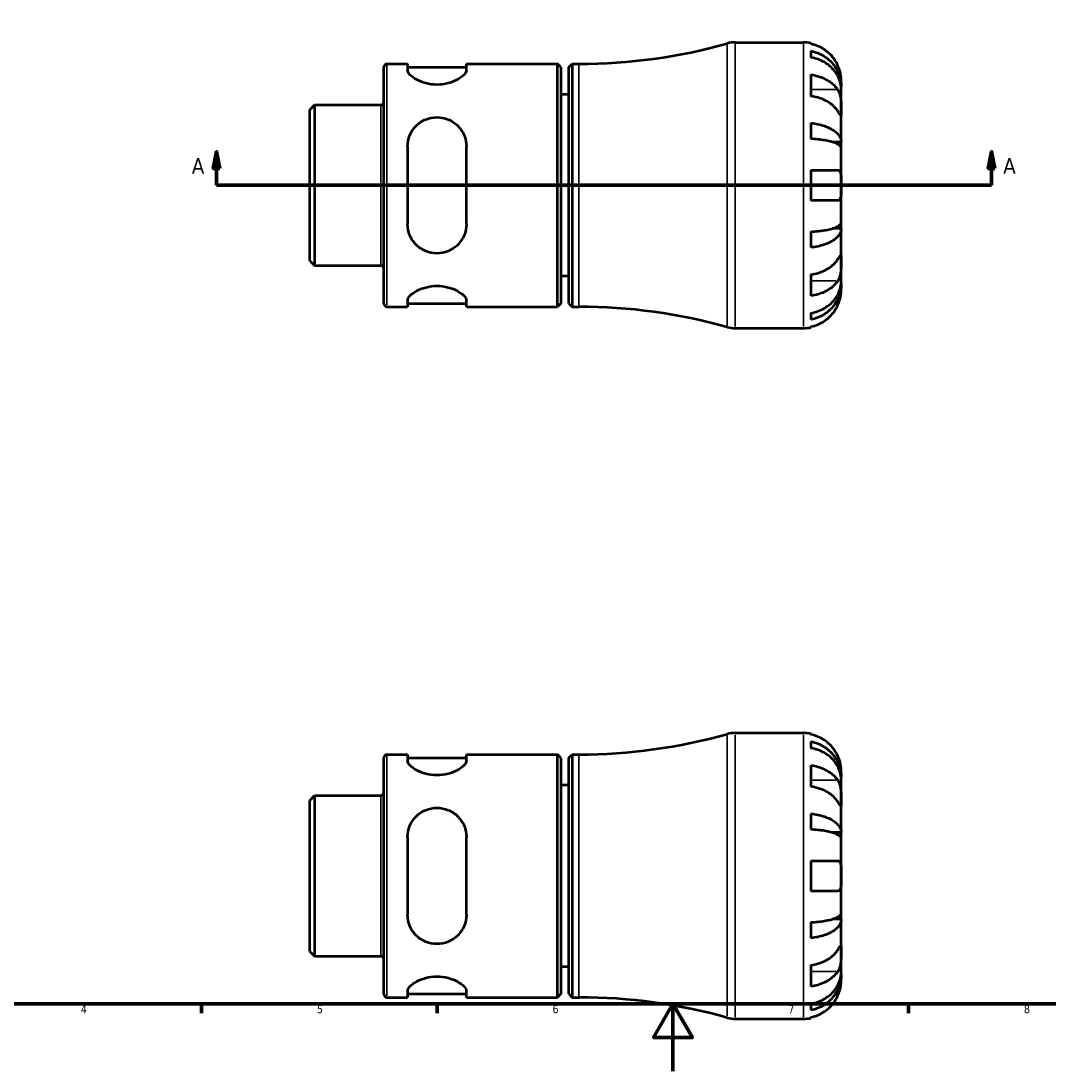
# Model space of a CAD drawing. Header units: millimetres. Extents: x -79 to 904, y -43 to 594.
# Tile 2 of 5: x 227 to 532, y 0 to 312. Entities that reach past the tile are written whole.
import ezdxf

# ---------------------------------------------------------------- set-up
doc = ezdxf.new("R2010")
doc.units = ezdxf.units.MM
for name, color, linetype, lineweight in [('Border (ANSI)', 7, 'Continuous', 70), ('Section Line (ANSI)', 7, 'Continuous', 70), ('Visible (ANSI)', 7, 'Continuous', 50), ('Visible Narrow (ANSI)', 7, 'Continuous', 35)]:
    doc.layers.add(name, color=color, linetype=linetype, lineweight=lineweight)
doc.styles.add('Label Text (ANSI)', font='tahoma.ttf')
doc.styles.add('Note Text (ANSI)', font='tahoma.ttf')

# ---------------------------------------------------------------- blocks, each defined once
blk = doc.blocks.new('Borders Default Border')
at = {"layer": 'Border (ANSI)'}
for p, q in [((280.33, 20), (280.33, 17.2)), ((350.42, 20), (350.42, 17.2)), ((490.58, 20), (490.58, 17.2))]:
    blk.add_line(p, q, dxfattribs=at)
at = {"layer": 'Border (ANSI)', "flags": 128}
for points in [[(20, 20), (20, 574), (821, 574), (821, 20), (20, 20)], [(420.5, 0), (420.5, 20), (414.73, 10), (426.27, 10), (420.5, 20)]]:
    blk.add_lwpolyline(points, dxfattribs=at)
at = {"layer": 'Border (ANSI)', "color": 5, "true_color": 0x0000ff, "char_height": 2.4, "attachment_point": 7, "style": 'Note Text (ANSI)'}
for s, insert in [('4', (244.45, 17.2)), ('5', (314.67, 17.15)), ('6', (384.69, 17.15)), ('7', (454.8, 17.2)), ('8', (524.84, 17.15))]:
    blk.add_mtext(s, dxfattribs=dict(at, insert=insert))
blk = doc.blocks.new('2dTransSection0')
at = {"layer": 'Section Line (ANSI)', "linetype": 'Continuous'}
for p, q in [((284.82, 273.43), (283.82, 268.43)), ((284.82, 268.43), (284.82, 273.43)), ((285.82, 268.43), (284.82, 273.43)), ((515.24, 273.43), (514.24, 268.43)), ((515.24, 268.43), (515.24, 273.43)), ((516.24, 268.43), (515.24, 273.43)), ((283.82, 268.43), (285.82, 268.43)), ((284.82, 263.43), (284.82, 268.43)), ((514.24, 268.43), (516.24, 268.43)), ((515.24, 263.43), (515.24, 268.43)), ((284.82, 263.43), (293.76, 263.43)), ((506.31, 263.43), (515.24, 263.43))]:
    blk.add_line(p, q, dxfattribs=at)
at = {"layer": 'Section Line (ANSI)'}
blk.add_line((284.82, 263.43), (515.24, 263.43), dxfattribs=at)
at = {"layer": 'Section Line (ANSI)', "linetype": 'Continuous', "flags": 128}
for points in [[(285.82, 268.43), (284.82, 273.43), (283.82, 268.43), (285.82, 268.43)], [(516.24, 268.43), (515.24, 273.43), (514.24, 268.43), (516.24, 268.43)]]:
    blk.add_lwpolyline(points, dxfattribs=at)
at = {"layer": 'Section Line (ANSI)'}
for points in [[(285.82, 268.43), (284.82, 273.43), (283.82, 268.43), (285.82, 268.43)], [(516.24, 268.43), (515.24, 273.43), (514.24, 268.43), (516.24, 268.43)]]:
    blk.add_solid(points, dxfattribs=at)
at = {"layer": 'Section Line (ANSI)', "char_height": 4.57, "attachment_point": 7, "style": 'Label Text (ANSI)'}
for insert in [(277.46, 266.93), (518.71, 266.93)]:
    blk.add_mtext('A', dxfattribs=dict(at, insert=insert))

msp = doc.modelspace()

# ---------------------------------------------------------------- linework, layer by layer
at = {"layer": 'Visible (ANSI)'}
for p, q in [((438.9536, 305.9274), (459.2813, 305.9274)), ((461.5313, 305.7001), (461.5313, 305.4599)), ((461.5313, 303.3839), (461.5313, 301.4394)), ((334.5313, 228.2274), (334.5313, 298.6274)), ((335.4563, 299.5524), (341.5813, 299.5524)), ((341.5813, 299.5524), (341.5813, 297.673)), ((341.5813, 298.5524), (359.0813, 298.5524)), ((359.0813, 299.5524), (386.1613, 299.5524)), ((359.0813, 297.673), (359.0813, 299.5524)), ((386.1613, 227.3024), (386.1613, 299.5524)), ((387.1613, 298.5524), (386.1613, 299.5524)), ((387.1613, 298.5524), (387.1613, 228.3024)), ((389.5313, 298.5524), (390.5313, 299.5524)), ((389.5313, 228.3024), (389.5313, 298.5524)), ((390.5313, 299.5524), (390.5313, 227.3024)), ((390.5313, 299.5524), (392.5313, 299.5524)), ((461.5313, 296.3308), (461.5313, 289.9669)), ((470.5313, 292.6665), (470.5313, 294.6774)), ((470.5313, 292.6665), (470.4966, 292.6665)), ((470.5313, 291.9011), (470.5313, 292.6665)), ((470.5313, 285.5245), (470.5313, 291.9011)), ((312.5313, 285.8948), (313.9654, 287.3289)), ((313.9654, 287.3289), (333.6063, 287.3289)), ((313.9654, 287.3289), (313.9654, 239.5259)), ((389.5313, 290.4274), (387.1613, 290.4274)), ((312.5313, 240.96), (312.5313, 285.8948)), ((470.5313, 276.304), (470.5313, 285.5245)), ((461.5313, 281.9224), (461.5313, 277.2279)), ((341.5813, 274.9274), (341.5813, 251.9274)), ((359.0813, 251.9274), (359.0813, 274.9274)), ((470.5313, 276.304), (467.8024, 276.304)), ((470.5313, 274.4562), (470.5313, 276.304)), ((470.5313, 263.4274), (470.5313, 274.4562)), ((461.5313, 267.9274), (461.5313, 258.9274)), ((461.5313, 267.9274), (469.4643, 267.9274)), ((470.5313, 252.3985), (470.5313, 263.4274)), ((469.4643, 258.9274), (461.5313, 258.9274)), ((470.5313, 250.5508), (467.8024, 250.5508)), ((470.5313, 250.5508), (470.5313, 252.3985)), ((470.5313, 241.3303), (470.5313, 250.5508)), ((461.5313, 249.6268), (461.5313, 244.9323)), ((312.5313, 240.96), (313.9654, 239.5259)), ((470.5313, 234.9536), (470.5313, 241.3303)), ((313.9654, 239.5259), (333.6063, 239.5259)), ((389.5313, 236.4274), (387.1613, 236.4274)), ((461.5313, 236.8879), (461.5313, 230.5239)), ((470.5313, 234.1882), (470.5313, 234.9536)), ((470.5313, 234.1882), (470.4966, 234.1882)), ((470.5313, 232.1774), (470.5313, 234.1882)), ((341.5813, 229.1817), (341.5813, 227.3024)), ((341.5813, 228.3024), (359.0813, 228.3024)), ((359.0813, 227.3024), (359.0813, 229.1817)), ((387.1613, 228.3024), (386.1613, 227.3024)), ((389.5313, 228.3024), (390.5313, 227.3024)), ((335.4563, 227.3024), (341.5813, 227.3024)), ((359.0813, 227.3024), (386.1613, 227.3024)), ((390.5313, 227.3024), (392.5313, 227.3024)), ((461.5313, 225.4154), (461.5313, 223.4708)), ((438.9536, 220.9274), (459.2813, 220.9274)), ((461.5313, 221.3949), (461.5313, 221.1547)), ((438.9536, 100.5288), (459.2813, 100.5288)), ((461.5313, 100.3015), (461.5313, 100.0613)), ((461.5313, 97.9853), (461.5313, 96.0408)), ((335.4563, 94.1538), (341.5813, 94.1538)), ((341.5813, 94.1538), (341.5813, 92.2745)), ((359.0813, 94.1538), (386.1613, 94.1538)), ((359.0813, 92.2745), (359.0813, 94.1538)), ((386.1613, 21.9038), (386.1613, 94.1538)), ((387.1613, 93.1538), (386.1613, 94.1538)), ((389.5313, 93.1538), (390.5313, 94.1538)), ((390.5313, 94.1538), (390.5313, 21.9038)), ((390.5313, 94.1538), (392.5313, 94.1538)), ((334.5313, 22.8288), (334.5313, 93.2288)), ((341.5813, 93.1538), (359.0813, 93.1538)), ((387.1613, 93.1538), (387.1613, 22.9038)), ((389.5313, 22.9038), (389.5313, 93.1538)), ((461.5313, 90.9322), (461.5313, 84.5683)), ((470.5313, 87.2679), (470.5313, 89.2788)), ((389.5313, 85.0288), (387.1613, 85.0288)), ((470.5313, 87.2679), (470.4966, 87.2679)), ((470.5313, 86.5026), (470.5313, 87.2679)), ((470.5313, 80.1259), (470.5313, 86.5026)), ((312.5313, 80.4962), (313.9654, 81.9303)), ((313.9654, 81.9303), (333.6063, 81.9303)), ((313.9654, 81.9303), (313.9654, 34.1273)), ((312.5313, 35.5614), (312.5313, 80.4962)), ((470.5313, 70.9054), (470.5313, 80.1259)), ((461.5313, 76.5239), (461.5313, 71.8294)), ((341.5813, 69.5288), (341.5813, 46.5288)), ((359.0813, 46.5288), (359.0813, 69.5288)), ((470.5313, 70.9054), (467.8024, 70.9054)), ((470.5313, 69.0576), (470.5313, 70.9054)), ((470.5313, 58.0288), (470.5313, 69.0576)), ((461.5313, 62.5288), (461.5313, 53.5288)), ((461.5313, 62.5288), (469.4643, 62.5288)), ((470.5313, 46.9999), (470.5313, 58.0288)), ((469.4643, 53.5288), (461.5313, 53.5288)), ((470.5313, 45.1522), (470.5313, 46.9999)), ((461.5313, 44.2282), (461.5313, 39.5337)), ((470.5313, 45.1522), (467.8024, 45.1522)), ((470.5313, 35.9317), (470.5313, 45.1522)), ((312.5313, 35.5614), (313.9654, 34.1273)), ((470.5313, 29.555), (470.5313, 35.9317)), ((313.9654, 34.1273), (333.6063, 34.1273)), ((461.5313, 31.4893), (461.5313, 25.1253)), ((389.5313, 31.0288), (387.1613, 31.0288)), ((470.5313, 28.7897), (470.4966, 28.7897)), ((470.5313, 28.7897), (470.5313, 29.555)), ((470.5313, 26.7788), (470.5313, 28.7897)), ((335.4563, 21.9038), (341.5813, 21.9038)), ((341.5813, 23.7831), (341.5813, 21.9038)), ((341.5813, 22.9038), (359.0813, 22.9038)), ((359.0813, 21.9038), (359.0813, 23.7831)), ((359.0813, 21.9038), (386.1613, 21.9038)), ((387.1613, 22.9038), (386.1613, 21.9038)), ((389.5313, 22.9038), (390.5313, 21.9038)), ((390.5313, 21.9038), (392.5313, 21.9038)), ((461.5313, 20.0168), (461.5313, 18.0722)), ((461.5313, 15.9963), (461.5313, 15.7561)), ((438.9536, 15.5288), (459.2813, 15.5288))]:
    msp.add_line(p, q, dxfattribs=at)
for centre, radius, start, end in [((392.5313, 463.262), 163.7097, 270, 285.638601), ((438.9536, 297.4274), 8.5, 90, 105.638601), ((459.2813, 294.6774), 11.25, 78.463041, 90), ((335.4563, 298.6274), 0.925, 90, 180), ((333.6063, 288.2539), 0.925, 270, 0), ((333.6063, 238.6009), 0.925, 0, 90), ((335.4563, 228.2274), 0.925, 180, 270), ((392.5313, 63.5927), 163.7097, 74.361399, 90), ((438.9536, 229.4274), 8.5, 254.361399, 270), ((459.2813, 232.1774), 11.25, 270, 281.536959), ((392.5313, 257.8635), 163.7097, 270, 285.638601), ((438.9536, 92.0288), 8.5, 90, 105.638601), ((459.2813, 89.2788), 11.25, 78.463041, 90), ((335.4563, 93.2288), 0.925, 90, 180), ((333.6063, 82.8553), 0.925, 270, 0), ((333.6063, 33.2023), 0.925, 0, 90), ((335.4563, 22.8288), 0.925, 180, 270), ((392.5313, -141.8059), 163.7097, 74.361399, 90), ((438.9536, 24.0288), 8.5, 254.361399, 270), ((459.2813, 26.7788), 11.25, 270, 281.536959)]:
    msp.add_arc(centre, radius, start, end, dxfattribs=at)
for points, knots in [([(469.4643, 299.1774), (469.2312, 299.6777), (468.9484, 300.1859), (468.2059, 301.3021), (467.7169, 301.8909), (466.7339, 302.8774), (466.1499, 303.3665), (464.8918, 304.2103), (464.2177, 304.5649), (462.9539, 305.09), (462.251, 305.3121), (461.5313, 305.4599)], [5.502271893, 5.502271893, 5.502271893, 5.502271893, 5.661726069, 5.661726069, 5.871113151, 5.871113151, 6.079513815, 6.079513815, 6.287914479, 6.287914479, 6.490075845, 6.490075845, 6.490075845, 6.490075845]), ([(461.5313, 303.3839), (462.2526, 303.2409), (462.9571, 303.0258), (464.2222, 302.5176), (464.8964, 302.1748), (466.1548, 301.359), (466.739, 300.8861), (467.7214, 299.9331), (468.2099, 299.3649), (469.052, 298.1416), (469.4058, 297.4865), (469.9386, 296.2382), (470.1663, 295.5297), (470.4627, 294.0822), (470.5313, 293.3431), (470.5313, 292.6665)], [0.21343366, 0.21343366, 0.21343366, 0.21343366, 0.41600999, 0.41600999, 0.62434849, 0.62434849, 0.83268698, 0.83268698, 1.04157188, 1.04157188, 1.25045677, 1.25045677, 1.46012794, 1.46012794, 1.66979911, 1.66979911, 1.66979911, 1.66979911]), ([(470.5313, 291.9011), (470.5313, 292.5033), (470.4627, 293.1611), (470.1663, 294.4493), (469.9386, 295.0798), (469.4058, 296.1908), (469.052, 296.7739), (468.2099, 297.8626), (467.7214, 298.3682), (466.739, 299.2164), (466.1548, 299.6373), (464.8964, 300.3633), (464.2222, 300.6684), (462.9571, 301.1207), (462.2526, 301.3121), (461.5313, 301.4394)], [5.01611651, 5.01611651, 5.01611651, 5.01611651, 5.22578768, 5.22578768, 5.43545884, 5.43545884, 5.64434374, 5.64434374, 5.85322864, 5.85322864, 6.06156713, 6.06156713, 6.26990562, 6.26990562, 6.47248196, 6.47248196, 6.47248196, 6.47248196]), ([(359.0813, 297.673), (359.0813, 297.2874), (358.8435, 296.8136), (357.9068, 295.8195), (357.2089, 295.3014), (355.6521, 294.4532), (354.7071, 294.0557), (352.6022, 293.4977), (351.4403, 293.3431), (350.3313, 293.3431), (349.2223, 293.3431), (348.0603, 293.4977), (345.9554, 294.0557), (345.0105, 294.4532), (343.4537, 295.3014), (342.7558, 295.8195), (341.8191, 296.8136), (341.5813, 297.2874), (341.5813, 297.673)], [-1.3922259, -1.3922259, -1.3922259, -1.3922259, -1.0288143, -1.0288143, -0.66540271, -0.66540271, -0.33270135, -0.33270135, 0, 0, 0, 0.33270135, 0.33270135, 0.66540271, 0.66540271, 1.0288143, 1.0288143, 1.3922259, 1.3922259, 1.3922259, 1.3922259]), ([(470.5313, 294.6774), (470.5313, 294.6774), (470.5319, 294.7358), (470.5268, 294.9901), (470.5197, 295.2107), (470.4682, 295.7689), (470.4271, 296.0897), (470.2971, 296.7693), (470.2161, 297.1117), (470.0446, 297.6962), (469.9697, 297.9259), (469.8101, 298.3672), (469.7275, 298.5773), (469.5827, 298.9177), (469.5246, 299.048), (469.4643, 299.1774)], [0, 0, 0, 0, 0.125582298, 0.125582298, 0.277586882, 0.277586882, 0.415658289, 0.415658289, 0.535588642, 0.535588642, 0.610628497, 0.610628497, 0.678307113, 0.678307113, 0.720599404, 0.720599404, 0.720599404, 0.720599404]), ([(461.5313, 296.3308), (462.251, 296.2263), (462.9539, 296.0693), (464.2177, 295.698), (464.8918, 295.4472), (466.1499, 294.8506), (466.7339, 294.5047), (467.7169, 293.8071), (468.2059, 293.3909), (468.9484, 292.6016), (469.2312, 292.2422), (469.4643, 291.8884)], [0.21343841, 0.21343841, 0.21343841, 0.21343841, 0.415599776, 0.415599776, 0.62400044, 0.62400044, 0.832401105, 0.832401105, 1.041788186, 1.041788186, 1.201242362, 1.201242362, 1.201242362, 1.201242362]), ([(469.4643, 291.8884), (469.5231, 291.7992), (469.5798, 291.7055), (469.7561, 291.3883), (469.8659, 291.1485), (470.0654, 290.6145), (470.1524, 290.3208), (470.3258, 289.5734), (470.3948, 289.1136), (470.4956, 288.0815), (470.5157, 287.5206), (470.5334, 286.4453), (470.5313, 285.9453), (470.5313, 285.5245)], [-0.724744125, -0.724744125, -0.724744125, -0.724744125, -0.682926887, -0.682926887, -0.589467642, -0.589467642, -0.490143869, -0.490143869, -0.349335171, -0.349335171, -0.17856496, -0.17856496, 0, 0, 0, 0]), ([(469.4643, 285.5245), (469.2312, 285.8783), (468.9484, 286.2376), (468.2059, 287.0269), (467.7169, 287.4432), (466.7339, 288.1408), (466.1499, 288.4866), (464.8918, 289.0833), (464.2177, 289.334), (462.9539, 289.7053), (462.251, 289.8624), (461.5313, 289.9669)], [5.502271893, 5.502271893, 5.502271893, 5.502271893, 5.661726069, 5.661726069, 5.871113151, 5.871113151, 6.079513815, 6.079513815, 6.287914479, 6.287914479, 6.490075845, 6.490075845, 6.490075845, 6.490075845]), ([(470.5313, 285.5245), (470.5313, 285.2833), (470.5315, 285.0704), (470.5294, 284.6967), (470.5268, 284.542), (470.5055, 284.2768), (470.4814, 284.2021), (470.3814, 284.2109), (470.3087, 284.2867), (470.1299, 284.5254), (470.0418, 284.6535), (469.8386, 284.9564), (469.7256, 285.1279), (469.5565, 285.3845), (469.5111, 285.4535), (469.4643, 285.5245)], [0, 0, 0, 0, 0.102304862, 0.102304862, 0.211653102, 0.211653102, 0.358687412, 0.358687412, 0.498615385, 0.498615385, 0.596138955, 0.596138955, 0.690342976, 0.690342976, 0.723550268, 0.723550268, 0.723550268, 0.723550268]), ([(341.5813, 274.9274), (341.5813, 276.0757), (341.8191, 277.2772), (342.7558, 279.4651), (343.4537, 280.453), (345.0105, 281.95), (345.9554, 282.5895), (348.0603, 283.4538), (349.2223, 283.6774), (351.4403, 283.6774), (352.6022, 283.4538), (354.7071, 282.5895), (355.6521, 281.95), (357.2089, 280.453), (357.9068, 279.4651), (358.8435, 277.2772), (359.0813, 276.0757), (359.0813, 274.9274)], [1.33660905, 1.33660905, 1.33660905, 1.33660905, 1.70002065, 1.70002065, 2.06343224, 2.06343224, 2.3961336, 2.3961336, 2.72883495, 2.72883495, 3.0615363, 3.0615363, 3.39423766, 3.39423766, 3.75764925, 3.75764925, 4.12106085, 4.12106085, 4.12106085, 4.12106085]), ([(461.5313, 281.9224), (462.2526, 281.8475), (462.9571, 281.7347), (464.2222, 281.4683), (464.8964, 281.2886), (466.1548, 280.8609), (466.739, 280.613), (467.7214, 280.1134), (468.2099, 279.8155), (469.052, 279.1742), (469.4058, 278.8308), (469.9386, 278.1764), (470.1663, 277.805), (470.4627, 277.0461), (470.5313, 276.6587), (470.5313, 276.304)], [0.21343366, 0.21343366, 0.21343366, 0.21343366, 0.41600999, 0.41600999, 0.62434849, 0.62434849, 0.83268698, 0.83268698, 1.04157188, 1.04157188, 1.25045677, 1.25045677, 1.46012794, 1.46012794, 1.66979911, 1.66979911, 1.66979911, 1.66979911]), ([(470.5313, 274.4562), (470.5313, 274.6312), (470.4627, 274.8223), (470.1663, 275.1967), (469.9386, 275.3799), (469.4058, 275.7028), (469.052, 275.8722), (468.2099, 276.1885), (467.7214, 276.3355), (466.739, 276.582), (466.1548, 276.7043), (464.8964, 276.9152), (464.2222, 277.0039), (462.9571, 277.1353), (462.2526, 277.191), (461.5313, 277.2279)], [5.01611651, 5.01611651, 5.01611651, 5.01611651, 5.22578768, 5.22578768, 5.43545884, 5.43545884, 5.64434374, 5.64434374, 5.85322864, 5.85322864, 6.06156713, 6.06156713, 6.26990562, 6.26990562, 6.47248196, 6.47248196, 6.47248196, 6.47248196]), ([(469.4643, 267.9274), (469.5366, 267.9274), (469.6056, 267.9194), (469.781, 267.8754), (469.8803, 267.8243), (470.0668, 267.664), (470.1503, 267.5496), (470.3245, 267.1862), (470.3948, 266.9031), (470.4958, 266.1576), (470.5158, 265.6817), (470.5335, 264.6105), (470.5313, 264.0216), (470.5313, 263.4274)], [-0.719688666, -0.719688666, -0.719688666, -0.719688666, -0.669133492, -0.669133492, -0.584482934, -0.584482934, -0.490084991, -0.490084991, -0.347659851, -0.347659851, -0.17827673, -0.17827673, 0, 0, 0, 0]), ([(470.5313, 263.4274), (470.5313, 263.0264), (470.5318, 262.6273), (470.5277, 261.8133), (470.5224, 261.4063), (470.4803, 260.5411), (470.4335, 260.1174), (470.28, 259.5621), (470.2007, 259.3844), (470.0229, 259.1449), (469.934, 259.067), (469.7284, 258.9582), (469.6114, 258.9302), (469.4776, 258.9274), (469.471, 258.9274), (469.4643, 258.9274)], [-3.126212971, -3.126212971, -3.126212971, -3.126212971, -3.005921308, -3.005921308, -2.872956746, -2.872956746, -2.697893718, -2.697893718, -2.583387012, -2.583387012, -2.495475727, -2.495475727, -2.403102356, -2.403102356, -2.398316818, -2.398316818, -2.398316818, -2.398316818]), ([(359.0813, 251.9274), (359.0813, 250.779), (358.8435, 249.5776), (357.9068, 247.3897), (357.2089, 246.4018), (355.6521, 244.9048), (354.7071, 244.2652), (352.6022, 243.401), (351.4403, 243.1774), (350.3313, 243.1774), (349.2223, 243.1774), (348.0603, 243.401), (345.9554, 244.2652), (345.0105, 244.9048), (343.4537, 246.4018), (342.7558, 247.3897), (341.8191, 249.5776), (341.5813, 250.779), (341.5813, 251.9274)], [-1.3922259, -1.3922259, -1.3922259, -1.3922259, -1.0288143, -1.0288143, -0.66540271, -0.66540271, -0.33270135, -0.33270135, 0, 0, 0, 0.33270135, 0.33270135, 0.66540271, 0.66540271, 1.0288143, 1.0288143, 1.3922259, 1.3922259, 1.3922259, 1.3922259]), ([(461.5313, 249.6268), (462.2526, 249.6638), (462.9571, 249.7194), (464.2222, 249.8509), (464.8964, 249.9395), (466.1548, 250.1505), (466.739, 250.2728), (467.7214, 250.5193), (468.2099, 250.6662), (469.052, 250.9826), (469.4058, 251.152), (469.9386, 251.4748), (470.1663, 251.658), (470.4627, 252.0324), (470.5313, 252.2235), (470.5313, 252.3985)], [0.21343366, 0.21343366, 0.21343366, 0.21343366, 0.41600999, 0.41600999, 0.62434849, 0.62434849, 0.83268698, 0.83268698, 1.04157188, 1.04157188, 1.25045677, 1.25045677, 1.46012794, 1.46012794, 1.66979911, 1.66979911, 1.66979911, 1.66979911]), ([(470.5313, 250.5508), (470.5313, 250.196), (470.4627, 249.8086), (470.1663, 249.0498), (469.9386, 248.6784), (469.4058, 248.0239), (469.052, 247.6805), (468.2099, 247.0392), (467.7214, 246.7414), (466.739, 246.2418), (466.1548, 245.9938), (464.8964, 245.5662), (464.2222, 245.3865), (462.9571, 245.12), (462.2526, 245.0073), (461.5313, 244.9323)], [5.01611651, 5.01611651, 5.01611651, 5.01611651, 5.22578768, 5.22578768, 5.43545884, 5.43545884, 5.64434374, 5.64434374, 5.85322864, 5.85322864, 6.06156713, 6.06156713, 6.26990562, 6.26990562, 6.47248196, 6.47248196, 6.47248196, 6.47248196]), ([(461.5313, 236.8879), (462.251, 236.9924), (462.9539, 237.1494), (464.2177, 237.5207), (464.8918, 237.7715), (466.1499, 238.3681), (466.7339, 238.714), (467.7169, 239.4116), (468.2059, 239.8278), (468.9484, 240.6171), (469.2312, 240.9765), (469.4643, 241.3303)], [0.21343841, 0.21343841, 0.21343841, 0.21343841, 0.415599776, 0.415599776, 0.62400044, 0.62400044, 0.832401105, 0.832401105, 1.041788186, 1.041788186, 1.201242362, 1.201242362, 1.201242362, 1.201242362]), ([(469.4643, 241.3303), (469.5231, 241.4195), (469.5798, 241.5057), (469.7561, 241.7732), (469.8659, 241.9396), (470.0654, 242.2359), (470.1524, 242.3612), (470.3258, 242.5877), (470.3948, 242.6541), (470.4956, 242.6405), (470.5157, 242.5263), (470.5334, 242.0841), (470.5313, 241.7512), (470.5313, 241.3303)], [-0.724744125, -0.724744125, -0.724744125, -0.724744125, -0.682926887, -0.682926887, -0.589467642, -0.589467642, -0.490143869, -0.490143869, -0.349335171, -0.349335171, -0.17856496, -0.17856496, 0, 0, 0, 0]), ([(470.5313, 241.3303), (470.5313, 241.0891), (470.5315, 240.8214), (470.5294, 240.2231), (470.5268, 239.8918), (470.5055, 239.0801), (470.4814, 238.594), (470.3814, 237.6431), (470.3087, 237.188), (470.1299, 236.4544), (470.0418, 236.1686), (469.8386, 235.6431), (469.7256, 235.4048), (469.5565, 235.111), (469.5111, 235.0373), (469.4643, 234.9663)], [0, 0, 0, 0, 0.102304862, 0.102304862, 0.211653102, 0.211653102, 0.358687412, 0.358687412, 0.498615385, 0.498615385, 0.596138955, 0.596138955, 0.690342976, 0.690342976, 0.723550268, 0.723550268, 0.723550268, 0.723550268]), ([(469.4643, 234.9663), (469.2312, 234.6125), (468.9484, 234.2532), (468.2059, 233.4639), (467.7169, 233.0476), (466.7339, 232.35), (466.1499, 232.0042), (464.8918, 231.4075), (464.2177, 231.1567), (462.9539, 230.7855), (462.251, 230.6284), (461.5313, 230.5239)], [5.502271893, 5.502271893, 5.502271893, 5.502271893, 5.661726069, 5.661726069, 5.871113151, 5.871113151, 6.079513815, 6.079513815, 6.287914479, 6.287914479, 6.490075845, 6.490075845, 6.490075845, 6.490075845]), ([(461.5313, 225.4154), (462.2526, 225.5426), (462.9571, 225.7341), (464.2222, 226.1864), (464.8964, 226.4915), (466.1548, 227.2175), (466.739, 227.6384), (467.7214, 228.4865), (468.2099, 228.9922), (469.052, 230.0809), (469.4058, 230.6639), (469.9386, 231.7749), (470.1663, 232.4054), (470.4627, 233.6937), (470.5313, 234.3514), (470.5313, 234.9536)], [0.21343366, 0.21343366, 0.21343366, 0.21343366, 0.41600999, 0.41600999, 0.62434849, 0.62434849, 0.83268698, 0.83268698, 1.04157188, 1.04157188, 1.25045677, 1.25045677, 1.46012794, 1.46012794, 1.66979911, 1.66979911, 1.66979911, 1.66979911]), ([(341.5813, 229.1817), (341.5813, 229.5673), (341.8191, 230.0411), (342.7558, 231.0352), (343.4537, 231.5534), (345.0105, 232.4015), (345.9554, 232.7991), (348.0603, 233.3571), (349.2223, 233.5116), (351.4403, 233.5116), (352.6022, 233.3571), (354.7071, 232.7991), (355.6521, 232.4015), (357.2089, 231.5534), (357.9068, 231.0352), (358.8435, 230.0411), (359.0813, 229.5673), (359.0813, 229.1817)], [1.33660905, 1.33660905, 1.33660905, 1.33660905, 1.70002065, 1.70002065, 2.06343224, 2.06343224, 2.3961336, 2.3961336, 2.72883495, 2.72883495, 3.0615363, 3.0615363, 3.39423766, 3.39423766, 3.75764925, 3.75764925, 4.12106085, 4.12106085, 4.12106085, 4.12106085]), ([(470.5313, 234.1882), (470.5313, 233.5116), (470.4627, 232.7726), (470.1663, 231.3251), (469.9386, 230.6166), (469.4058, 229.3682), (469.052, 228.7131), (468.2099, 227.4898), (467.7214, 226.9217), (466.739, 225.9686), (466.1548, 225.4957), (464.8964, 224.68), (464.2222, 224.3372), (462.9571, 223.829), (462.2526, 223.6138), (461.5313, 223.4708)], [5.01611651, 5.01611651, 5.01611651, 5.01611651, 5.22578768, 5.22578768, 5.43545884, 5.43545884, 5.64434374, 5.64434374, 5.85322864, 5.85322864, 6.06156713, 6.06156713, 6.26990562, 6.26990562, 6.47248196, 6.47248196, 6.47248196, 6.47248196]), ([(469.4643, 227.6774), (469.5366, 227.8324), (469.6056, 227.9888), (469.781, 228.409), (469.8803, 228.6725), (470.0668, 229.2241), (470.1503, 229.5086), (470.3245, 230.1952), (470.3948, 230.5747), (470.4958, 231.2987), (470.5158, 231.6128), (470.5335, 232.0596), (470.5313, 232.1774), (470.5313, 232.1774)], [-0.719688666, -0.719688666, -0.719688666, -0.719688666, -0.669133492, -0.669133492, -0.584482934, -0.584482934, -0.490084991, -0.490084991, -0.347659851, -0.347659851, -0.17827673, -0.17827673, 0, 0, 0, 0]), ([(461.5313, 221.3949), (462.251, 221.5426), (462.9539, 221.7647), (464.2177, 222.2898), (464.8918, 222.6445), (466.1499, 223.4882), (466.7339, 223.9774), (467.7169, 224.9639), (468.2059, 225.5526), (468.9484, 226.6688), (469.2312, 227.177), (469.4643, 227.6774)], [0.21343841, 0.21343841, 0.21343841, 0.21343841, 0.415599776, 0.415599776, 0.62400044, 0.62400044, 0.832401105, 0.832401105, 1.041788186, 1.041788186, 1.201242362, 1.201242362, 1.201242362, 1.201242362]), ([(469.4643, 93.7788), (469.2312, 94.2791), (468.9484, 94.7873), (468.2059, 95.9036), (467.7169, 96.4923), (466.7339, 97.4788), (466.1499, 97.9679), (464.8918, 98.8117), (464.2177, 99.1663), (462.9539, 99.6914), (462.251, 99.9135), (461.5313, 100.0613)], [5.502271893, 5.502271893, 5.502271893, 5.502271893, 5.661726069, 5.661726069, 5.871113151, 5.871113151, 6.079513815, 6.079513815, 6.287914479, 6.287914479, 6.490075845, 6.490075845, 6.490075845, 6.490075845]), ([(461.5313, 97.9853), (462.2526, 97.8423), (462.9571, 97.6272), (464.2222, 97.119), (464.8964, 96.7762), (466.1548, 95.9604), (466.739, 95.4875), (467.7214, 94.5345), (468.2099, 93.9663), (469.052, 92.743), (469.4058, 92.0879), (469.9386, 90.8396), (470.1663, 90.1311), (470.4627, 88.6836), (470.5313, 87.9446), (470.5313, 87.2679)], [0.21343366, 0.21343366, 0.21343366, 0.21343366, 0.41600999, 0.41600999, 0.62434849, 0.62434849, 0.83268698, 0.83268698, 1.04157188, 1.04157188, 1.25045677, 1.25045677, 1.46012794, 1.46012794, 1.66979911, 1.66979911, 1.66979911, 1.66979911]), ([(470.5313, 86.5026), (470.5313, 87.1047), (470.4627, 87.7625), (470.1663, 89.0507), (469.9386, 89.6812), (469.4058, 90.7922), (469.052, 91.3753), (468.2099, 92.464), (467.7214, 92.9696), (466.739, 93.8178), (466.1548, 94.2387), (464.8964, 94.9647), (464.2222, 95.2698), (462.9571, 95.7221), (462.2526, 95.9136), (461.5313, 96.0408)], [5.01611651, 5.01611651, 5.01611651, 5.01611651, 5.22578768, 5.22578768, 5.43545884, 5.43545884, 5.64434374, 5.64434374, 5.85322864, 5.85322864, 6.06156713, 6.06156713, 6.26990562, 6.26990562, 6.47248196, 6.47248196, 6.47248196, 6.47248196]), ([(470.5313, 89.2788), (470.5313, 89.2788), (470.5318, 89.3324), (470.5277, 89.5549), (470.5224, 89.734), (470.4803, 90.2778), (470.4335, 90.6769), (470.28, 91.4443), (470.2007, 91.7695), (470.0229, 92.3685), (469.934, 92.6336), (469.7284, 93.1805), (469.6114, 93.4603), (469.4776, 93.7503), (469.471, 93.7645), (469.4643, 93.7788)], [-3.126212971, -3.126212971, -3.126212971, -3.126212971, -3.005921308, -3.005921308, -2.872956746, -2.872956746, -2.697893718, -2.697893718, -2.583387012, -2.583387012, -2.495475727, -2.495475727, -2.403102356, -2.403102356, -2.398316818, -2.398316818, -2.398316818, -2.398316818]), ([(359.0813, 92.2745), (359.0813, 91.8888), (358.8435, 91.4151), (357.9068, 90.4209), (357.2089, 89.9028), (355.6521, 89.0547), (354.7071, 88.6571), (352.6022, 88.0991), (351.4403, 87.9446), (350.3313, 87.9446), (349.2223, 87.9446), (348.0603, 88.0991), (345.9554, 88.6571), (345.0105, 89.0547), (343.4537, 89.9028), (342.7558, 90.4209), (341.8191, 91.4151), (341.5813, 91.8888), (341.5813, 92.2745)], [-1.3922259, -1.3922259, -1.3922259, -1.3922259, -1.0288143, -1.0288143, -0.66540271, -0.66540271, -0.33270135, -0.33270135, 0, 0, 0, 0.33270135, 0.33270135, 0.66540271, 0.66540271, 1.0288143, 1.0288143, 1.3922259, 1.3922259, 1.3922259, 1.3922259]), ([(461.5313, 90.9322), (462.251, 90.8278), (462.9539, 90.6707), (464.2177, 90.2994), (464.8918, 90.0486), (466.1499, 89.452), (466.7339, 89.1061), (467.7169, 88.4086), (468.2059, 87.9923), (468.9484, 87.203), (469.2312, 86.8436), (469.4643, 86.4898)], [0.21343841, 0.21343841, 0.21343841, 0.21343841, 0.415599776, 0.415599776, 0.62400044, 0.62400044, 0.832401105, 0.832401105, 1.041788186, 1.041788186, 1.201242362, 1.201242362, 1.201242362, 1.201242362]), ([(469.4643, 80.1259), (469.2312, 80.4797), (468.9484, 80.839), (468.2059, 81.6283), (467.7169, 82.0446), (466.7339, 82.7422), (466.1499, 83.088), (464.8918, 83.6847), (464.2177, 83.9355), (462.9539, 84.3067), (462.251, 84.4638), (461.5313, 84.5683)], [5.502271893, 5.502271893, 5.502271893, 5.502271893, 5.661726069, 5.661726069, 5.871113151, 5.871113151, 6.079513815, 6.079513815, 6.287914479, 6.287914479, 6.490075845, 6.490075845, 6.490075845, 6.490075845]), ([(469.4643, 86.4898), (469.5231, 86.4006), (469.5798, 86.307), (469.7561, 85.9897), (469.8659, 85.7499), (470.0654, 85.2159), (470.1524, 84.9222), (470.3258, 84.1748), (470.3948, 83.715), (470.4956, 82.6829), (470.5157, 82.122), (470.5334, 81.0467), (470.5313, 80.5468), (470.5313, 80.1259)], [-0.724744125, -0.724744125, -0.724744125, -0.724744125, -0.682926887, -0.682926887, -0.589467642, -0.589467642, -0.490143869, -0.490143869, -0.349335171, -0.349335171, -0.17856496, -0.17856496, 0, 0, 0, 0]), ([(341.5813, 69.5288), (341.5813, 70.6771), (341.8191, 71.8786), (342.7558, 74.0665), (343.4537, 75.0544), (345.0105, 76.5514), (345.9554, 77.191), (348.0603, 78.0552), (349.2223, 78.2788), (351.4403, 78.2788), (352.6022, 78.0552), (354.7071, 77.191), (355.6521, 76.5514), (357.2089, 75.0544), (357.9068, 74.0665), (358.8435, 71.8786), (359.0813, 70.6771), (359.0813, 69.5288)], [1.33660905, 1.33660905, 1.33660905, 1.33660905, 1.70002065, 1.70002065, 2.06343224, 2.06343224, 2.3961336, 2.3961336, 2.72883495, 2.72883495, 3.0615363, 3.0615363, 3.39423766, 3.39423766, 3.75764925, 3.75764925, 4.12106085, 4.12106085, 4.12106085, 4.12106085]), ([(470.5313, 80.1259), (470.5313, 79.8847), (470.5315, 79.6718), (470.5294, 79.2981), (470.5268, 79.1434), (470.5055, 78.8782), (470.4814, 78.8036), (470.3814, 78.8123), (470.3087, 78.8881), (470.1299, 79.1268), (470.0418, 79.255), (469.8386, 79.5578), (469.7256, 79.7293), (469.5565, 79.9859), (469.5111, 80.0549), (469.4643, 80.1259)], [0, 0, 0, 0, 0.102304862, 0.102304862, 0.211653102, 0.211653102, 0.358687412, 0.358687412, 0.498615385, 0.498615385, 0.596138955, 0.596138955, 0.690342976, 0.690342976, 0.723550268, 0.723550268, 0.723550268, 0.723550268]), ([(461.5313, 76.5239), (462.2526, 76.4489), (462.9571, 76.3361), (464.2222, 76.0697), (464.8964, 75.89), (466.1548, 75.4623), (466.739, 75.2144), (467.7214, 74.7148), (468.2099, 74.4169), (469.052, 73.7757), (469.4058, 73.4322), (469.9386, 72.7778), (470.1663, 72.4064), (470.4627, 71.6476), (470.5313, 71.2601), (470.5313, 70.9054)], [0.21343366, 0.21343366, 0.21343366, 0.21343366, 0.41600999, 0.41600999, 0.62434849, 0.62434849, 0.83268698, 0.83268698, 1.04157188, 1.04157188, 1.25045677, 1.25045677, 1.46012794, 1.46012794, 1.66979911, 1.66979911, 1.66979911, 1.66979911]), ([(470.5313, 69.0576), (470.5313, 69.2326), (470.4627, 69.4238), (470.1663, 69.7981), (469.9386, 69.9813), (469.4058, 70.3042), (469.052, 70.4736), (468.2099, 70.79), (467.7214, 70.9369), (466.739, 71.1834), (466.1548, 71.3057), (464.8964, 71.5166), (464.2222, 71.6053), (462.9571, 71.7367), (462.2526, 71.7924), (461.5313, 71.8294)], [5.01611651, 5.01611651, 5.01611651, 5.01611651, 5.22578768, 5.22578768, 5.43545884, 5.43545884, 5.64434374, 5.64434374, 5.85322864, 5.85322864, 6.06156713, 6.06156713, 6.26990562, 6.26990562, 6.47248196, 6.47248196, 6.47248196, 6.47248196]), ([(469.4643, 62.5288), (469.5366, 62.5288), (469.6056, 62.5208), (469.781, 62.4768), (469.8803, 62.4258), (470.0668, 62.2655), (470.1503, 62.151), (470.3245, 61.7876), (470.3948, 61.5045), (470.4958, 60.759), (470.5158, 60.2831), (470.5335, 59.2119), (470.5313, 58.623), (470.5313, 58.0288)], [-0.719688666, -0.719688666, -0.719688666, -0.719688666, -0.669133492, -0.669133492, -0.584482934, -0.584482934, -0.490084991, -0.490084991, -0.347659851, -0.347659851, -0.17827673, -0.17827673, 0, 0, 0, 0]), ([(470.5313, 58.0288), (470.5313, 57.6278), (470.5318, 57.2287), (470.5277, 56.4147), (470.5224, 56.0078), (470.4803, 55.1425), (470.4335, 54.7188), (470.28, 54.1635), (470.2007, 53.9858), (470.0229, 53.7463), (469.934, 53.6684), (469.7284, 53.5596), (469.6114, 53.5316), (469.4776, 53.5289), (469.471, 53.5288), (469.4643, 53.5288)], [-3.126212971, -3.126212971, -3.126212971, -3.126212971, -3.005921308, -3.005921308, -2.872956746, -2.872956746, -2.697893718, -2.697893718, -2.583387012, -2.583387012, -2.495475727, -2.495475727, -2.403102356, -2.403102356, -2.398316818, -2.398316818, -2.398316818, -2.398316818]), ([(461.5313, 44.2282), (462.2526, 44.2652), (462.9571, 44.3208), (464.2222, 44.4523), (464.8964, 44.5409), (466.1548, 44.7519), (466.739, 44.8742), (467.7214, 45.1207), (468.2099, 45.2676), (469.052, 45.584), (469.4058, 45.7534), (469.9386, 46.0762), (470.1663, 46.2595), (470.4627, 46.6338), (470.5313, 46.8249), (470.5313, 46.9999)], [0.21343366, 0.21343366, 0.21343366, 0.21343366, 0.41600999, 0.41600999, 0.62434849, 0.62434849, 0.83268698, 0.83268698, 1.04157188, 1.04157188, 1.25045677, 1.25045677, 1.46012794, 1.46012794, 1.66979911, 1.66979911, 1.66979911, 1.66979911]), ([(359.0813, 46.5288), (359.0813, 45.3804), (358.8435, 44.179), (357.9068, 41.9911), (357.2089, 41.0032), (355.6521, 39.5062), (354.7071, 38.8666), (352.6022, 38.0024), (351.4403, 37.7788), (350.3313, 37.7788), (349.2223, 37.7788), (348.0603, 38.0024), (345.9554, 38.8666), (345.0105, 39.5062), (343.4537, 41.0032), (342.7558, 41.9911), (341.8191, 44.179), (341.5813, 45.3804), (341.5813, 46.5288)], [-1.3922259, -1.3922259, -1.3922259, -1.3922259, -1.0288143, -1.0288143, -0.66540271, -0.66540271, -0.33270135, -0.33270135, 0, 0, 0, 0.33270135, 0.33270135, 0.66540271, 0.66540271, 1.0288143, 1.0288143, 1.3922259, 1.3922259, 1.3922259, 1.3922259]), ([(470.5313, 45.1522), (470.5313, 44.7975), (470.4627, 44.41), (470.1663, 43.6512), (469.9386, 43.2798), (469.4058, 42.6254), (469.052, 42.2819), (468.2099, 41.6406), (467.7214, 41.3428), (466.739, 40.8432), (466.1548, 40.5952), (464.8964, 40.1676), (464.2222, 39.9879), (462.9571, 39.7215), (462.2526, 39.6087), (461.5313, 39.5337)], [5.01611651, 5.01611651, 5.01611651, 5.01611651, 5.22578768, 5.22578768, 5.43545884, 5.43545884, 5.64434374, 5.64434374, 5.85322864, 5.85322864, 6.06156713, 6.06156713, 6.26990562, 6.26990562, 6.47248196, 6.47248196, 6.47248196, 6.47248196]), ([(461.5313, 31.4893), (462.251, 31.5938), (462.9539, 31.7508), (464.2177, 32.1221), (464.8918, 32.3729), (466.1499, 32.9695), (466.7339, 33.3154), (467.7169, 34.013), (468.2059, 34.4293), (468.9484, 35.2186), (469.2312, 35.5779), (469.4643, 35.9317)], [0.21343841, 0.21343841, 0.21343841, 0.21343841, 0.415599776, 0.415599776, 0.62400044, 0.62400044, 0.832401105, 0.832401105, 1.041788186, 1.041788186, 1.201242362, 1.201242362, 1.201242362, 1.201242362]), ([(469.4643, 35.9317), (469.5231, 36.0209), (469.5798, 36.1071), (469.7561, 36.3746), (469.8659, 36.541), (470.0654, 36.8373), (470.1524, 36.9626), (470.3258, 37.1891), (470.3948, 37.2555), (470.4956, 37.2419), (470.5157, 37.1277), (470.5334, 36.6855), (470.5313, 36.3526), (470.5313, 35.9317)], [-0.724744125, -0.724744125, -0.724744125, -0.724744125, -0.682926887, -0.682926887, -0.589467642, -0.589467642, -0.490143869, -0.490143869, -0.349335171, -0.349335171, -0.17856496, -0.17856496, 0, 0, 0, 0]), ([(470.5313, 35.9317), (470.5313, 35.6906), (470.5315, 35.4228), (470.5294, 34.8246), (470.5268, 34.4932), (470.5055, 33.6816), (470.4814, 33.1954), (470.3814, 32.2446), (470.3087, 31.7894), (470.1299, 31.0558), (470.0418, 30.77), (469.8386, 30.2446), (469.7256, 30.0062), (469.5565, 29.7124), (469.5111, 29.6387), (469.4643, 29.5677)], [0, 0, 0, 0, 0.102304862, 0.102304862, 0.211653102, 0.211653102, 0.358687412, 0.358687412, 0.498615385, 0.498615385, 0.596138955, 0.596138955, 0.690342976, 0.690342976, 0.723550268, 0.723550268, 0.723550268, 0.723550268]), ([(341.5813, 23.7831), (341.5813, 24.1687), (341.8191, 24.6425), (342.7558, 25.6366), (343.4537, 26.1548), (345.0105, 27.0029), (345.9554, 27.4005), (348.0603, 27.9585), (349.2223, 28.113), (351.4403, 28.113), (352.6022, 27.9585), (354.7071, 27.4005), (355.6521, 27.0029), (357.2089, 26.1548), (357.9068, 25.6366), (358.8435, 24.6425), (359.0813, 24.1687), (359.0813, 23.7831)], [1.33660905, 1.33660905, 1.33660905, 1.33660905, 1.70002065, 1.70002065, 2.06343224, 2.06343224, 2.3961336, 2.3961336, 2.72883495, 2.72883495, 3.0615363, 3.0615363, 3.39423766, 3.39423766, 3.75764925, 3.75764925, 4.12106085, 4.12106085, 4.12106085, 4.12106085]), ([(469.4643, 29.5677), (469.2312, 29.2139), (468.9484, 28.8546), (468.2059, 28.0653), (467.7169, 27.649), (466.7339, 26.9514), (466.1499, 26.6056), (464.8918, 26.0089), (464.2177, 25.7582), (462.9539, 25.3869), (462.251, 25.2298), (461.5313, 25.1253)], [5.502271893, 5.502271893, 5.502271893, 5.502271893, 5.661726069, 5.661726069, 5.871113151, 5.871113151, 6.079513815, 6.079513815, 6.287914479, 6.287914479, 6.490075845, 6.490075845, 6.490075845, 6.490075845]), ([(461.5313, 20.0168), (462.2526, 20.144), (462.9571, 20.3355), (464.2222, 20.7878), (464.8964, 21.0929), (466.1548, 21.8189), (466.739, 22.2398), (467.7214, 23.088), (468.2099, 23.5936), (469.052, 24.6823), (469.4058, 25.2653), (469.9386, 26.3763), (470.1663, 27.0069), (470.4627, 28.2951), (470.5313, 28.9528), (470.5313, 29.555)], [0.21343366, 0.21343366, 0.21343366, 0.21343366, 0.41600999, 0.41600999, 0.62434849, 0.62434849, 0.83268698, 0.83268698, 1.04157188, 1.04157188, 1.25045677, 1.25045677, 1.46012794, 1.46012794, 1.66979911, 1.66979911, 1.66979911, 1.66979911]), ([(470.5313, 28.7897), (470.5313, 28.113), (470.4627, 27.374), (470.1663, 25.9265), (469.9386, 25.218), (469.4058, 23.9696), (469.052, 23.3145), (468.2099, 22.0913), (467.7214, 21.5231), (466.739, 20.5701), (466.1548, 20.0971), (464.8964, 19.2814), (464.2222, 18.9386), (462.9571, 18.4304), (462.2526, 18.2152), (461.5313, 18.0722)], [5.01611651, 5.01611651, 5.01611651, 5.01611651, 5.22578768, 5.22578768, 5.43545884, 5.43545884, 5.64434374, 5.64434374, 5.85322864, 5.85322864, 6.06156713, 6.06156713, 6.26990562, 6.26990562, 6.47248196, 6.47248196, 6.47248196, 6.47248196]), ([(469.4643, 22.2788), (469.5366, 22.4339), (469.6056, 22.5902), (469.781, 23.0104), (469.8803, 23.2739), (470.0668, 23.8255), (470.1503, 24.11), (470.3245, 24.7966), (470.3948, 25.1762), (470.4958, 25.9002), (470.5158, 26.2143), (470.5335, 26.6611), (470.5313, 26.7788), (470.5313, 26.7788)], [-0.719688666, -0.719688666, -0.719688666, -0.719688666, -0.669133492, -0.669133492, -0.584482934, -0.584482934, -0.490084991, -0.490084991, -0.347659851, -0.347659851, -0.17827673, -0.17827673, 0, 0, 0, 0]), ([(461.5313, 15.9963), (462.251, 16.144), (462.9539, 16.3661), (464.2177, 16.8912), (464.8918, 17.2459), (466.1499, 18.0897), (466.7339, 18.5788), (467.7169, 19.5653), (468.2059, 20.154), (468.9484, 21.2702), (469.2312, 21.7784), (469.4643, 22.2788)], [0.21343841, 0.21343841, 0.21343841, 0.21343841, 0.415599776, 0.415599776, 0.62400044, 0.62400044, 0.832401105, 0.832401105, 1.041788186, 1.041788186, 1.201242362, 1.201242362, 1.201242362, 1.201242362])]:
    msp.add_open_spline(points, degree=3, knots=knots, dxfattribs=at)
at = {"layer": 'Visible Narrow (ANSI)'}
for p, q in [((436.6623, 221.7614), (436.6623, 305.0933)), ((438.9536, 305.4041), (438.9536, 221.4506)), ((459.2813, 221.4506), (459.2813, 305.4041)), ((335.4563, 299.1076), (335.4563, 227.7471)), ((392.5313, 227.7471), (392.5313, 299.1076)), ((469.0677, 291.8884), (461.9279, 291.8884)), ((333.6063, 239.8201), (333.6063, 287.0346)), ((469.0677, 234.9663), (461.9279, 234.9663)), ((438.9536, 100.0055), (438.9536, 16.052)), ((459.2813, 16.052), (459.2813, 100.0055)), ((436.6623, 16.3628), (436.6623, 99.6948)), ((335.4563, 93.709), (335.4563, 22.3485)), ((392.5313, 22.3485), (392.5313, 93.709)), ((469.0677, 86.4898), (461.9279, 86.4898)), ((333.6063, 34.4216), (333.6063, 81.636)), ((469.0677, 29.5677), (461.9279, 29.5677))]:
    msp.add_line(p, q, dxfattribs=at)

# ---------------------------------------------------------------- block references
msp.add_blockref('Borders Default Border', (0, 0))
at = {"layer": 'Section Line (ANSI)'}
msp.add_blockref('2dTransSection0', (0, 0), dxfattribs=at)

doc.saveas('drawing.dxf')
